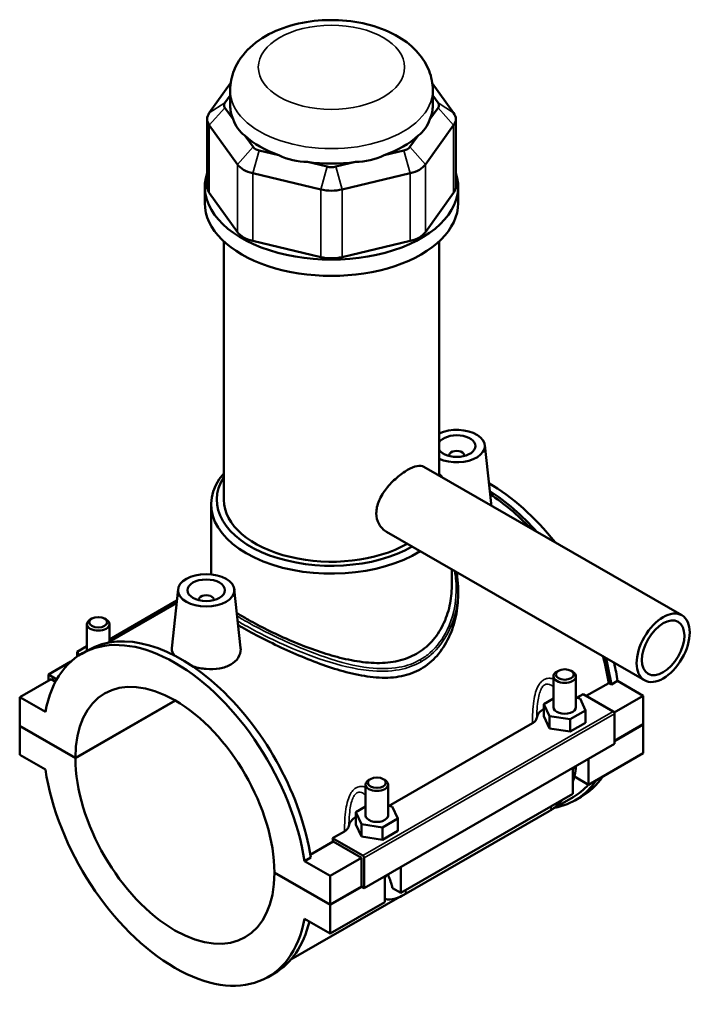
# Model space of a CAD drawing. Header units: millimetres. Extents: x 0 to 898, y -421 to 978.
# Tile 7 of 7: x 645 to 824, y 715 to 978. Entities that reach past the tile are written whole.
import ezdxf

# ---------------------------------------------------------------- set-up
doc = ezdxf.new("R2010")
doc.units = ezdxf.units.MM
doc.layers.add('Visible (ANSI)', color=7, linetype='Continuous', lineweight=50)
doc.layers.add('Visible Narrow (ANSI)', color=7, linetype='Continuous', lineweight=35)

msp = doc.modelspace()

# ---------------------------------------------------------------- linework, layer by layer
at = {"layer": 'Visible (ANSI)'}
for p, q in [((700.818, 960.711), (695.129, 952.802)), ((760.251, 952.802), (754.563, 960.711)), ((700.69, 954.829), (700.69, 958.826)), ((754.69, 954.829), (754.69, 958.826)), ((699.286, 955.49), (700.69, 957.441)), ((754.69, 957.441), (756.094, 955.49)), ((701.456, 951.151), (699.286, 954.167)), ((756.094, 954.167), (753.924, 951.151)), ((694.558, 951.15), (694.558, 933.123)), ((760.822, 951.15), (760.822, 933.123)), ((695.129, 949.497), (702.636, 939.06)), ((752.744, 939.06), (760.251, 949.497)), ((706.794, 943.73), (704.624, 946.747)), ((750.756, 946.747), (748.586, 943.73)), ((713.656, 941.546), (708.417, 942.795)), ((746.963, 942.795), (741.724, 941.546)), ((726.542, 938.472), (721.303, 939.722)), ((734.077, 939.722), (728.838, 938.472)), ((706.695, 936.722), (724.82, 932.399)), ((730.56, 932.399), (748.685, 936.722)), ((693.94, 928.782), (693.94, 933.123)), ((761.44, 928.782), (761.44, 933.123)), ((702.636, 921.033), (695.129, 931.47)), ((760.251, 931.47), (752.744, 921.033)), ((699.003, 849.684), (699.003, 918.543)), ((724.82, 914.372), (706.695, 918.695)), ((748.685, 918.695), (730.56, 914.372)), ((756.378, 856.149), (756.378, 918.543)), ((768.551, 864.264), (770.222, 848.684)), ((759.066, 861.546), (759.066, 861.359)), ((763.066, 861.546), (763.066, 861.359)), ((752.342, 858.473), (821.069, 818.896)), ((695.628, 829.811), (695.628, 848.458)), ((742.361, 841.141), (811.088, 801.564)), ((759.753, 826.669), (759.753, 831.126)), ((686.829, 825.825), (685.149, 810.157)), ((701.8, 825.825), (703.471, 810.245)), ((761.44, 825.701), (761.44, 824.347)), ((686.428, 822.088), (668.221, 811.603)), ((686.506, 822.816), (668.535, 812.468)), ((692.315, 822.92), (692.315, 823.106)), ((696.315, 822.92), (696.315, 823.106)), ((662.535, 809.455), (662.535, 816.546)), ((663.832, 818.01), (663.406, 817.763)), ((667.239, 818.01), (667.665, 817.763)), ((668.535, 811.785), (668.535, 816.546)), ((659.959, 809.17), (662.535, 810.654)), ((660.409, 808.203), (659.959, 809.17)), ((659.959, 807.901), (659.959, 809.17)), ((661.156, 808.66), (662.825, 809.621)), ((658.261, 806.551), (652.242, 803.085)), ((652.242, 803.085), (654.484, 801.794)), ((652.242, 801.453), (652.242, 803.085)), ((788.141, 804.084), (787.715, 803.837)), ((791.548, 804.084), (791.974, 803.837)), ((652.949, 801.86), (644.605, 797.055)), ((654.142, 801.173), (652.949, 801.86)), ((786.845, 794.383), (786.845, 802.62)), ((792.845, 794.383), (792.845, 802.62)), ((795.603, 797.407), (801.569, 800.842)), ((802.271, 800.438), (801.569, 800.842)), ((803.94, 801.399), (802.271, 800.438)), ((803.94, 801.399), (810.775, 797.462)), ((792.978, 796.881), (794.747, 797.9)), ((794.747, 797.9), (802.785, 793.271)), ((651.44, 793.119), (644.605, 797.055)), ((644.605, 797.055), (644.605, 789.431)), ((659.454, 780.88), (686.038, 796.189)), ((686.109, 796.148), (659.454, 780.799)), ((786.845, 796.728), (784.268, 795.244)), ((784.268, 795.244), (785.762, 792.032)), ((784.268, 791.974), (784.268, 795.244)), ((793.927, 796.734), (792.845, 796.901)), ((795.422, 793.523), (793.927, 796.734)), ((810.775, 797.462), (803.036, 793.006)), ((810.775, 797.462), (810.775, 789.839)), ((791.339, 791.172), (795.422, 793.523)), ((795.422, 790.253), (795.422, 793.523)), ((803.138, 792.659), (803.138, 784.627)), ((742.915, 768.051), (781.218, 790.109)), ((784.268, 791.974), (785.762, 788.762)), ((785.762, 792.032), (791.339, 791.172)), ((785.762, 788.762), (785.762, 792.032)), ((791.339, 787.902), (791.339, 791.172)), ((791.339, 787.902), (795.422, 790.253)), ((644.605, 789.431), (659.454, 780.88)), ((644.605, 789.35), (644.676, 789.391)), ((644.605, 789.35), (644.605, 781.726)), ((659.454, 780.799), (644.605, 789.35)), ((785.762, 788.762), (791.339, 787.902)), ((803.138, 785.441), (810.775, 789.839)), ((810.775, 789.757), (803.138, 785.359)), ((810.704, 789.798), (810.775, 789.757)), ((810.775, 789.757), (810.775, 782.133)), ((803.138, 784.627), (736.388, 746.187)), ((810.775, 782.133), (796.209, 773.745)), ((644.605, 781.726), (651.44, 777.79)), ((796.209, 780.636), (796.209, 773.745)), ((791.966, 771.302), (791.966, 778.193)), ((738.078, 775.255), (737.652, 775.008)), ((741.485, 775.255), (741.911, 775.008)), ((796.209, 773.745), (792.423, 775.925)), ((736.782, 773.791), (736.782, 765.554)), ((742.782, 773.791), (742.782, 765.554)), ((791.966, 771.302), (746.146, 744.916)), ((792.068, 770.412), (786.715, 767.329)), ((792.555, 769.567), (794.224, 770.528)), ((736.782, 767.898), (734.205, 766.414)), ((734.205, 766.414), (735.699, 763.203)), ((734.205, 763.144), (734.205, 766.414)), ((743.864, 767.905), (742.782, 768.072)), ((745.358, 764.693), (743.864, 767.905)), ((746.936, 744.342), (785.685, 766.657)), ((741.276, 762.342), (745.358, 764.693)), ((745.358, 761.423), (745.358, 764.693)), ((727.996, 759.461), (731.154, 761.279)), ((734.205, 763.144), (735.699, 759.933)), ((735.699, 759.933), (735.699, 763.203)), ((735.699, 763.203), (741.276, 762.342)), ((741.276, 759.072), (741.276, 762.342)), ((741.276, 759.072), (745.358, 761.423)), ((722.053, 755.052), (728.143, 758.559)), ((736.034, 754.832), (727.996, 759.461)), ((735.68, 754.218), (728.143, 758.559)), ((735.699, 759.933), (741.276, 759.072)), ((722.17, 754.31), (720.501, 753.349)), ((727.337, 749.413), (720.501, 753.349)), ((735.68, 754.218), (727.337, 749.413)), ((735.68, 746.594), (735.68, 754.218)), ((736.388, 746.187), (736.388, 754.22)), ((746.146, 751.807), (746.146, 744.916)), ((712.487, 750.341), (727.337, 741.79)), ((712.487, 750.259), (712.558, 750.3)), ((727.337, 741.708), (712.487, 750.259)), ((727.337, 741.79), (727.337, 749.413)), ((741.903, 742.472), (741.903, 749.363)), ((727.337, 741.79), (735.68, 746.594)), ((735.751, 746.554), (727.337, 741.708)), ((735.68, 746.594), (736.388, 746.187)), ((746.146, 744.916), (743.92, 746.197)), ((745.886, 743.817), (716.876, 727.111)), ((741.903, 742.472), (727.337, 734.084)), ((727.337, 734.084), (727.337, 741.708)), ((720.501, 738.02), (727.337, 734.084)), ((710.785, 722.479), (712.454, 723.44))]:
    msp.add_line(p, q, dxfattribs=at)
for centre, major_axis, ratio, start_param, end_param in [((702.058, 954.829), (-3, 0), 0.5758617, 5.8904862, 6.6758844), ((753.322, 954.829), (3, 0), 0.5758617, 5.8904862, 6.6758844), ((702.058, 951.15), (-7.5, 0), 0.5758617, 5.8904862, 6.6758844), ((727.69, 954.829), (-27, 0), 0.5758617, 0, 0.2388121), ((727.69, 954.829), (27, 0), 0.5758617, 6.0443732, 6.2831853), ((753.322, 951.15), (7.5, 0), 0.5758617, 5.8904862, 6.6758844), ((727.69, 976.642), (-23.404, -29.643), 0.4542019, 5.9999489, 6.3077228), ((727.69, 976.642), (-23.404, 29.643), 0.4542019, 3.1170551, 3.4248291), ((727.69, 954.829), (27, 0), 0.5758617, 3.6881787, 4.1658029), ((727.69, 954.829), (27, 0), 0.5758617, 5.258975, 5.7365993), ((709.566, 944.391), (-3, 0), 0.5758617, 0.3926991, 1.1780972), ((745.815, 944.391), (3, 0), 0.5758617, 5.1050881, 5.8904862), ((727.69, 976.642), (-11.627, -36.076), 0.6754684, 6.1817885, 6.4895625), ((727.69, 954.829), (27, 0), 0.5758617, 4.4735769, 4.9512011), ((727.69, 976.642), (11.627, -36.076), 0.6754684, 6.0768082, 6.3845821), ((709.566, 940.712), (7.5, 0), 0.5758617, 3.5342917, 4.3196899), ((727.69, 940.068), (-3, 0), 0.5758617, 1.1780972, 1.9634954), ((745.815, 940.712), (7.5, 0), 0.5758617, 5.1050881, 5.8904862), ((727.69, 933.123), (-33.75, 0), 0.5758617, 6.0915318, 9.6164314), ((702.058, 933.123), (-7.5, 0), 0.5758617, 0, 0.3926991), ((727.69, 936.389), (7.5, 0), 0.5758617, 4.3196899, 5.1050881), ((753.322, 933.123), (7.5, 0), 0.5758617, 5.8904862, 6.2831853), ((727.69, 928.782), (-33.75, 0), 0.5758617, 0, 3.1415927), ((709.566, 922.685), (-7.5, 0), 0.5758617, 0.3926991, 1.1780972), ((745.815, 922.685), (7.5, 0), 0.5758617, 5.1050881, 5.8904862), ((727.69, 918.362), (-7.5, 0), 0.5758617, 1.1780972, 1.9634954), ((761.066, 863.998), (7.5, 0), 0.5758617, 4.0371823, 8.5291883), ((761.066, 863.998), (-5, 0), 0.5758617, 0.3551682, 5.9280171), ((761.066, 861.546), (-2, 0), 0.5758617, 2.9729035, 6.4518745), ((727.69, 848.458), (-32.062, 0), 0.5758617, 5.8202306, 8.6827618), ((727.69, 849.684), (-30.562, 0), 0.5758617, 5.9310846, 8.6356068), ((727.69, 848.458), (-32.062, 0), 0.5758617, 3.5431675, 3.6045474), ((769.409, 813.619), (-24.814, 43.091), 0.5780931, 4.96732, 5.4932517), ((767.741, 812.658), (24.814, -43.091), 0.5780931, 1.9278954, 2.2976763), ((767.741, 812.658), (-24.328, 42.246), 0.5780931, 5.1153808, 5.4353835), ((727.69, 849.684), (-28.687, 0), 0.5758617, 0, 2.3521749), ((694.315, 823.106), (-2, 0), 0.5758617, 2.9729035, 6.4518745), ((665.535, 816.546), (3, 0), 0.5758617, 2.360047, 7.0647309), ((685.971, 765.57), (-24.814, 43.091), 0.5780931, 4.1185967, 6.880845), ((687.64, 766.531), (-24.814, 43.091), 0.5780931, 4.1185967, 6.2831853), ((767.741, 812.658), (-24.328, 42.246), 0.5780931, 4.1224377, 4.2843343), ((767.741, 812.658), (24.814, -43.091), 0.5780931, 0.977004, 1.1354735), ((769.409, 813.619), (-24.814, 43.091), 0.5780931, 4.1185967, 4.2272015), ((685.971, 765.57), (-18.714, 32.497), 0.5780931, 3.9302579, 7.0691838), ((789.845, 802.62), (-3, 0), 0.5758617, 5.5016397, 10.2063236), ((789.845, 791.113), (-7.5, 0), 0.5758617, 5.5507827, 6.1827698), ((789.845, 794.383), (-3, 0), 0.5758617, 0, 3.1415927), ((802.785, 792.863), (-0.25, 0.433), 0.5780931, 3.9289245, 5.4997209), ((685.971, 765.57), (18.714, -32.497), 0.5780931, 3.9302579, 7.0691838), ((685.971, 765.57), (24.814, -43.091), 0.5780931, 4.1185967, 6.880845), ((739.782, 773.791), (-3, 0), 0.5758617, 5.5016397, 10.2063236), ((767.741, 812.658), (24.814, -43.091), 0.5780931, 6.0848308, 6.5528756), ((769.409, 813.619), (24.814, -43.091), 0.5780931, 0, 0.2696903), ((767.741, 812.658), (24.328, -42.246), 0.5780931, 0, 0.1868776), ((739.782, 762.284), (-7.5, 0), 0.5758617, 5.5507827, 6.1827698), ((739.782, 765.554), (-3, 0), 0.5758617, 0, 3.1415927), ((694.315, 770.375), (-24.328, 42.246), 0.5780931, 4.1224377, 4.1433852), ((736.034, 754.423), (0.25, -0.433), 0.5780931, 0.7873319, 2.3581282), ((687.64, 766.531), (24.814, -43.091), 0.5780931, 0, 0.549275)]:
    msp.add_ellipse(centre, major_axis=major_axis, ratio=ratio, start_param=start_param, end_param=end_param, dxfattribs=at)
for centre, major_axis, ratio in [((694.315, 825.559), (-7.5, 0), 0.5758617), ((694.315, 825.559), (-5, 0), 0.5758617), ((816.078, 810.23), (-4.99, -8.666), 0.5780931), ((665.535, 817.037), (-2.4, 0), 0.5758617), ((816.078, 810.23), (-3.992, -6.933), 0.5780931), ((789.845, 803.111), (-2.4, 0), 0.5758617), ((739.782, 774.281), (-2.4, 0), 0.5758617)]:
    msp.add_ellipse(centre, major_axis=major_axis, ratio=ratio, dxfattribs=at)
for points, knots in [([(754.69, 958.826), (754.69, 960.609), (754.337, 962.384), (753.016, 965.779), (752.005, 967.367), (749.327, 970.462), (747.561, 971.866), (743.329, 974.409), (740.783, 975.447), (735.359, 976.941), (732.472, 977.382), (726.684, 977.644), (723.785, 977.473), (718.155, 976.527), (715.426, 975.748), (710.348, 973.529), (707.992, 972.085), (704.209, 968.556), (702.695, 966.54), (701.068, 962.505), (700.69, 960.67), (700.69, 958.826)], [0.7853982, 0.7853982, 0.7853982, 0.7853982, 1.0059194, 1.0059194, 1.2477877, 1.2477877, 1.5494875, 1.5494875, 1.9099348, 1.9099348, 2.2777253, 2.2777253, 2.6403565, 2.6403565, 3.0053171, 3.0053171, 3.3739107, 3.3739107, 3.6989363, 3.6989363, 3.9269908, 3.9269908, 3.9269908, 3.9269908]), ([(742.361, 841.141), (742.357, 841.144), (742.353, 841.146), (741.567, 841.602), (740.852, 842.301), (739.883, 844.037), (739.632, 845.073), (739.632, 847.145), (739.883, 848.308), (740.852, 850.594), (741.567, 851.721), (743.131, 853.699), (744.089, 854.685), (746.064, 856.389), (747.079, 857.108), (748.871, 858.139), (749.756, 858.516), (751.257, 858.815), (751.878, 858.74), (752.342, 858.473)], [2.2788152, 2.2788152, 2.2788152, 2.2788152, 2.2807792, 2.2807792, 2.6610512, 2.6610512, 3.0413232, 3.0413232, 3.4215952, 3.4215952, 3.8018672, 3.8018672, 4.181926, 4.181926, 4.5619848, 4.5619848, 4.9420436, 4.9420436, 5.3201384, 5.3201384, 5.3201384, 5.3201384]), ([(770.221, 848.684), (770.235, 848.557), (770.243, 848.43), (770.245, 848.258), (770.244, 848.211), (770.243, 848.165)], [4.794799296, 4.794799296, 4.794799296, 4.794799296, 4.85254484, 4.85254484, 4.873966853, 4.873966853, 4.873966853, 4.873966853]), ([(761.009, 830.403), (761.082, 830.013), (761.145, 829.621), (761.361, 828.064), (761.44, 826.884), (761.44, 825.701)], [28.56587832, 28.56587832, 28.56587832, 28.56587832, 28.70550465, 28.70550465, 29.11803123, 29.11803123, 29.11803123, 29.11803123]), ([(759.753, 826.669), (759.753, 824.961), (759.568, 823.18), (758.783, 819.662), (758.184, 817.925), (756.58, 814.691), (755.573, 813.191), (753.205, 810.595), (751.843, 809.5), (750.362, 808.647)], [17.5098022, 17.5098022, 17.5098022, 17.5098022, 18.1381632, 18.1381632, 18.7665242, 18.7665242, 19.3948852, 19.3948852, 20.0232462, 20.0232462, 20.0232462, 20.0232462]), ([(761.44, 824.347), (761.44, 822.48), (761.246, 820.529), (760.426, 816.669), (759.801, 814.761), (758.122, 811.204), (757.066, 809.553), (754.572, 806.71), (753.133, 805.52), (751.555, 804.611)], [18.601753, 18.601753, 18.601753, 18.601753, 19.2712444, 19.2712444, 19.9407358, 19.9407358, 20.6102271, 20.6102271, 21.2797185, 21.2797185, 21.2797185, 21.2797185]), ([(750.362, 808.647), (748.881, 807.794), (747.224, 807.151), (743.663, 806.333), (741.757, 806.155), (737.82, 806.198), (735.785, 806.418), (731.707, 807.136), (729.665, 807.634), (725.732, 808.771), (723.695, 809.451), (719.614, 810.97), (717.569, 811.807), (713.615, 813.549), (711.702, 814.455), (708.138, 816.252), (706.487, 817.142), (704.126, 818.502), (703.274, 819.015), (702.477, 819.52)], [0, 0, 0, 0, 0.628361, 0.628361, 1.256722, 1.256722, 1.885083, 1.885083, 2.513444, 2.513444, 3.1365359, 3.1365359, 3.7596278, 3.7596278, 4.3827197, 4.3827197, 5.0058116, 5.0058116, 5.3842615, 5.3842615, 5.3842615, 5.3842615]), ([(751.555, 804.611), (749.977, 803.702), (748.22, 803.052), (744.459, 802.293), (742.454, 802.181), (738.318, 802.39), (736.184, 802.709), (731.907, 803.634), (729.764, 804.239), (725.644, 805.576), (723.511, 806.358), (719.23, 808.073), (717.08, 809.006), (712.916, 810.927), (710.897, 811.916), (707.13, 813.858), (705.382, 814.81), (703.485, 815.903), (703.151, 816.098), (702.823, 816.292)], [0, 0, 0, 0, 0.6694914, 0.6694914, 1.3389827, 1.3389827, 2.0084741, 2.0084741, 2.6779655, 2.6779655, 3.3384565, 3.3384565, 3.9989475, 3.9989475, 4.6594386, 4.6594386, 5.3199296, 5.3199296, 5.4642056, 5.4642056, 5.4642056, 5.4642056]), ([(685.798, 808.188), (685.362, 808.749), (685.144, 809.334), (685.135, 809.973), (685.139, 810.065), (685.15, 810.157)], [4.52004697, 4.52004697, 4.52004697, 4.52004697, 4.85254484, 4.85254484, 4.90735464, 4.90735464, 4.90735464, 4.90735464]), ([(703.47, 810.245), (703.484, 810.117), (703.492, 809.991), (703.501, 809.112), (703.279, 808.307), (702.354, 806.864), (701.65, 806.229), (700.832, 805.758)], [7.56808004, 7.56808004, 7.56808004, 7.56808004, 7.62582558, 7.62582558, 7.9728339, 7.9728339, 8.31984223, 8.31984223, 8.31984223, 8.31984223]), ([(700.832, 805.758), (700.014, 805.287), (698.978, 804.92), (696.711, 804.525), (695.481, 804.494), (693.181, 804.683), (691.956, 804.915), (690.761, 805.274), (690.694, 805.294), (690.628, 805.315)], [2.7732807, 2.7732807, 2.7732807, 2.7732807, 3.1202891, 3.1202891, 3.4672974, 3.4672974, 3.8136092, 3.8136092, 3.834082, 3.834082, 3.834082, 3.834082]), ([(781.218, 790.109), (781.552, 790.301), (781.823, 790.527), (782.214, 791.019), (782.336, 791.28), (782.383, 791.546)], [-0.2816649, -0.2816649, -0.2816649, -0.2816649, -0.13959104, -0.13959104, 0, 0, 0, 0]), ([(791.966, 774.48), (792.173, 775.037), (792.347, 775.601), (792.687, 777.01), (792.811, 777.856), (792.839, 778.695)], [4.21285195, 4.21285195, 4.21285195, 4.21285195, 4.39822972, 4.39822972, 4.67314597, 4.67314597, 4.67314597, 4.67314597]), ([(785.685, 766.657), (786.514, 767.134), (787.288, 767.728), (788.433, 768.818), (788.841, 769.258), (789.226, 769.724)], [3.14159265, 3.14159265, 3.14159265, 3.14159265, 3.45575192, 3.45575192, 3.64408528, 3.64408528, 3.64408528, 3.64408528]), ([(731.154, 761.279), (731.489, 761.472), (731.759, 761.698), (732.151, 762.189), (732.273, 762.45), (732.319, 762.717)], [-0.2816649, -0.2816649, -0.2816649, -0.2816649, -0.13959104, -0.13959104, 0, 0, 0, 0]), ([(742.796, 749.878), (742.801, 749.814), (742.808, 749.755), (742.827, 749.624), (742.84, 749.556), (742.867, 749.435), (742.882, 749.382), (742.911, 749.29), (742.926, 749.252), (742.94, 749.22)], [1.66583455, 1.66583455, 1.66583455, 1.66583455, 1.72251668, 1.72251668, 1.79837686, 1.79837686, 1.87423703, 1.87423703, 1.95009721, 1.95009721, 1.95009721, 1.95009721]), ([(742.939, 749.22), (743.194, 748.628), (743.421, 748.039), (743.715, 747.108), (743.828, 746.685), (743.911, 746.249), (743.915, 746.223), (743.92, 746.197)], [0.23169079, 0.23169079, 0.23169079, 0.23169079, 0.41096217, 0.41096217, 0.53797345, 0.53797345, 0.54599916, 0.54599916, 0.54599916, 0.54599916]), ([(741.903, 743.257), (742.144, 743.218), (742.386, 743.193), (743.439, 743.146), (744.232, 743.265), (745.665, 743.694), (746.316, 743.986), (746.936, 744.342)], [2.57223819, 2.57223819, 2.57223819, 2.57223819, 2.64878305, 2.64878305, 2.90673289, 2.90673289, 3.14159265, 3.14159265, 3.14159265, 3.14159265])]:
    msp.add_open_spline(points, degree=3, knots=knots, dxfattribs=at)
at = {"layer": 'Visible Narrow (ANSI)'}
for p, q in [((699.286, 955.49), (695.129, 952.802)), ((756.094, 955.49), (760.251, 952.802)), ((699.286, 954.167), (695.129, 949.497)), ((756.094, 954.167), (760.251, 949.497)), ((695.129, 931.47), (695.129, 949.497)), ((760.251, 949.497), (760.251, 931.47)), ((706.794, 943.73), (702.636, 939.06)), ((708.417, 942.795), (706.695, 936.722)), ((746.963, 942.795), (748.685, 936.722)), ((748.586, 943.73), (752.744, 939.06)), ((702.636, 939.06), (702.636, 921.033)), ((726.542, 938.472), (724.82, 932.399)), ((728.838, 938.472), (730.56, 932.399)), ((752.744, 921.033), (752.744, 939.06)), ((706.695, 918.695), (706.695, 936.722)), ((748.685, 936.722), (748.685, 918.695)), ((724.82, 932.399), (724.82, 914.372)), ((730.56, 914.372), (730.56, 932.399)), ((802.785, 793.271), (736.034, 754.832)), ((736.388, 754.22), (803.138, 792.659))]:
    msp.add_line(p, q, dxfattribs=at)
msp.add_ellipse((727.69, 964.958), major_axis=(-19.5, 0), ratio=0.5758617, dxfattribs=at)
for centre, major_axis, ratio, start_param, end_param in [((727.69, 958.826), (-27, 0), 0.5758617, 0, 3.1415927), ((751.029, 806.815), (-0.374, 0.65), 0.5781075, 3.9287341, 4.777832), ((789.845, 779.054), (3, 0), 0.5758617, 5.4977871, 6.0476086), ((784.188, 769.256), (1.497, -2.6), 0.5780931, 0, 0.7911844), ((739.782, 750.225), (3, 0), 0.5758617, 5.4977871, 6.0476086), ((745.438, 746.942), (1.497, -2.6), 0.5780931, 0, 0.7911844)]:
    msp.add_ellipse(centre, major_axis=major_axis, ratio=ratio, start_param=start_param, end_param=end_param, dxfattribs=at)
for points, knots in [([(760.477, 830.71), (760.823, 828.939), (760.973, 827.117), (760.852, 821.738), (760.051, 818.159), (757.379, 812.656), (755.847, 810.555), (753.145, 808.209), (752.29, 807.598), (751.38, 807.073)], [28.5662383, 28.5662383, 28.5662383, 28.5662383, 29.2135123, 29.2135123, 30.4751537, 30.4751537, 31.3945381, 31.3945381, 31.775871, 31.775871, 31.775871, 31.775871]), ([(751.56, 806.509), (752.491, 807.046), (753.367, 807.668), (756.135, 810.05), (757.711, 812.173), (760.472, 817.719), (761.316, 821.318), (761.436, 825.16), (761.44, 825.431), (761.44, 825.701)], [-31.775871, -31.775871, -31.775871, -31.775871, -31.3945381, -31.3945381, -30.4751537, -30.4751537, -29.2135123, -29.2135123, -29.1180312, -29.1180312, -29.1180312, -29.1180312]), ([(751.38, 807.073), (749.654, 806.079), (747.734, 805.403), (743.179, 804.575), (740.489, 804.578), (733.948, 805.341), (730.029, 806.367), (722.404, 808.942), (718.69, 810.465), (711.316, 813.837), (707.69, 815.7), (703.91, 817.861), (703.222, 818.265), (702.57, 818.662)], [10.591957, 10.591957, 10.591957, 10.591957, 11.3149171, 11.3149171, 12.2120553, 12.2120553, 13.4430917, 13.4430917, 14.6017916, 14.6017916, 15.8511611, 15.8511611, 16.1447441, 16.1447441, 16.1447441, 16.1447441]), ([(702.711, 817.341), (703.159, 817.073), (703.623, 816.803), (707.186, 814.767), (710.848, 812.907), (718.311, 809.564), (722.075, 808.065), (729.812, 805.553), (733.794, 804.566), (740.449, 803.878), (743.188, 803.907), (747.834, 804.792), (749.795, 805.492), (751.56, 806.509)], [-16.0446713, -16.0446713, -16.0446713, -16.0446713, -15.8511611, -15.8511611, -14.6017916, -14.6017916, -13.4430917, -13.4430917, -12.2120553, -12.2120553, -11.3149171, -11.3149171, -10.591957, -10.591957, -10.591957, -10.591957]), ([(786.844, 801.896), (786.622, 801.978), (786.395, 802.039), (785.781, 802.135), (785.391, 802.123), (784.775, 801.964), (784.543, 801.869), (784.321, 801.741), (784.098, 801.613), (783.887, 801.452), (783.373, 800.961), (783.093, 800.587), (782.542, 799.625), (782.297, 799.008), (781.881, 797.63), (781.724, 796.859), (781.452, 795.071), (781.364, 794.047), (781.262, 792.218), (781.238, 791.41), (781.222, 790.443), (781.219, 790.276), (781.218, 790.109)], [-1.9769874, -1.9769874, -1.9769874, -1.9769874, -1.8864318, -1.8864318, -1.7357146, -1.7357146, -1.6415164, -1.6415164, -1.6415164, -1.5473181, -1.5473181, -1.396601, -1.396601, -1.2006686, -1.2006686, -0.9778921, -0.9778921, -0.6891423, -0.6891423, -0.4572349, -0.4572349, -0.4084429, -0.4084429, -0.4084429, -0.4084429]), ([(782.383, 791.546), (782.398, 792.133), (782.419, 792.722), (782.499, 794.178), (782.568, 795.044), (782.767, 796.537), (782.881, 797.174), (783.172, 798.295), (783.342, 798.789), (783.717, 799.543), (783.906, 799.828), (784.252, 800.189), (784.393, 800.303), (784.541, 800.388), (784.69, 800.473), (784.844, 800.53), (785.252, 800.603), (785.509, 800.575), (786.088, 800.371), (786.405, 800.157), (786.749, 799.835), (786.797, 799.788), (786.845, 799.74)], [0.4932159, 0.4932159, 0.4932159, 0.4932159, 0.6891423, 0.6891423, 0.9778921, 0.9778921, 1.2006686, 1.2006686, 1.396601, 1.396601, 1.5473181, 1.5473181, 1.6415164, 1.6415164, 1.6415164, 1.7357146, 1.7357146, 1.8864318, 1.8864318, 2.0823641, 2.0823641, 2.1146264, 2.1146264, 2.1146264, 2.1146264]), ([(736.781, 773.066), (736.559, 773.149), (736.331, 773.21), (735.718, 773.306), (735.328, 773.294), (734.712, 773.134), (734.479, 773.039), (734.257, 772.911), (734.035, 772.783), (733.824, 772.623), (733.31, 772.132), (733.03, 771.758), (732.479, 770.796), (732.234, 770.179), (731.818, 768.8), (731.661, 768.029), (731.389, 766.241), (731.301, 765.217), (731.199, 763.389), (731.175, 762.58), (731.159, 761.614), (731.156, 761.446), (731.154, 761.279)], [-1.9767202, -1.9767202, -1.9767202, -1.9767202, -1.8861645, -1.8861645, -1.7354474, -1.7354474, -1.6412491, -1.6412491, -1.6412491, -1.5470509, -1.5470509, -1.3963337, -1.3963337, -1.2004014, -1.2004014, -0.9776284, -0.9776284, -0.6888779, -0.6888779, -0.4569712, -0.4569712, -0.4081758, -0.4081758, -0.4081758, -0.4081758]), ([(732.319, 762.717), (732.335, 763.304), (732.356, 763.893), (732.435, 765.348), (732.504, 766.215), (732.704, 767.708), (732.817, 768.344), (733.109, 769.466), (733.279, 769.96), (733.654, 770.713), (733.843, 770.999), (734.189, 771.36), (734.33, 771.473), (734.478, 771.559), (734.626, 771.644), (734.781, 771.701), (735.189, 771.774), (735.446, 771.745), (736.025, 771.542), (736.342, 771.328), (736.686, 771.006), (736.734, 770.959), (736.782, 770.91)], [0.4929488, 0.4929488, 0.4929488, 0.4929488, 0.6888779, 0.6888779, 0.9776284, 0.9776284, 1.2004014, 1.2004014, 1.3963337, 1.3963337, 1.5470509, 1.5470509, 1.6412491, 1.6412491, 1.6412491, 1.7354474, 1.7354474, 1.8861645, 1.8861645, 2.0820968, 2.0820968, 2.1143592, 2.1143592, 2.1143592, 2.1143592])]:
    msp.add_open_spline(points, degree=3, knots=knots, dxfattribs=at)

doc.saveas('drawing.dxf')
